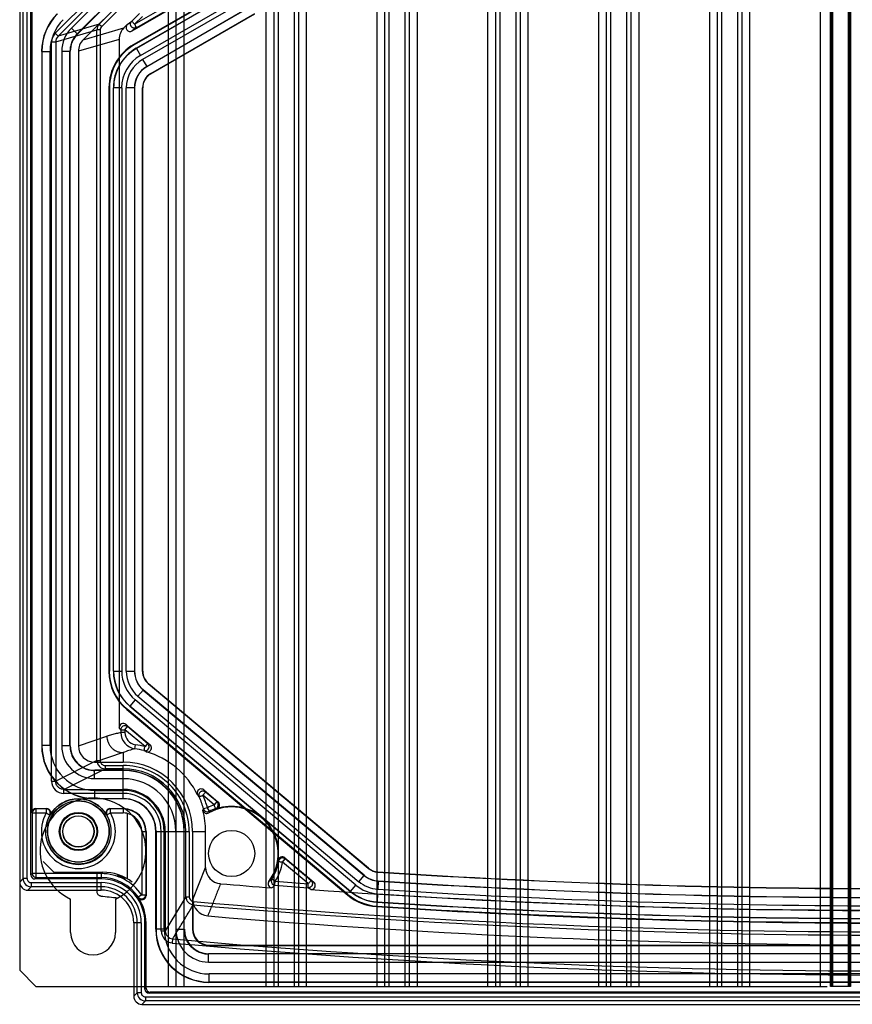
# Model space of a CAD drawing. Header units: millimetres. Extents: x 32 to 247, y 45 to 342.
# Tile 1 of 9: x 32 to 134, y 45 to 165. Entities that reach past the tile are written whole.
import ezdxf

# ---------------------------------------------------------------- set-up
doc = ezdxf.new("R2010")
doc.units = ezdxf.units.MM
doc.header["$LTSCALE"] = 25.054932
doc.layers.get('0').update_dxf_attribs({"linetype": 'CONTINUOUS'})

msp = doc.modelspace()

# ---------------------------------------------------------------- linework, layer by layer
at = {"color": 7, "linetype": 'Continuous'}
for p, q in [((50.35, 339.43), (50.35, 46.83)), ((51.35, 46.83), (51.35, 339.43)), ((52.35, 46.83), (52.35, 339.43)), ((62.36, 339.43), (62.36, 46.83)), ((63.36, 46.83), (63.36, 339.43)), ((63.85, 339.43), (63.85, 46.83)), ((65.85, 46.83), (65.85, 339.43)), ((66.34, 339.43), (66.34, 46.83)), ((67.34, 46.83), (67.34, 339.43)), ((76.96, 46.83), (76.96, 339.43)), ((77.45, 339.43), (77.45, 46.83)), ((79.45, 46.83), (79.45, 339.43)), ((79.94, 339.43), (79.94, 46.83)), ((80.94, 46.83), (80.94, 339.43)), ((89.56, 339.43), (89.56, 46.83)), ((90.56, 46.83), (90.56, 339.43)), ((91.05, 339.43), (91.05, 46.83)), ((93.05, 46.83), (93.05, 339.43)), ((93.54, 339.43), (93.54, 46.83)), ((94.54, 46.83), (94.54, 339.43)), ((103.16, 339.43), (103.16, 46.83)), ((104.16, 46.83), (104.16, 339.43)), ((104.65, 339.43), (104.65, 46.83)), ((106.65, 46.83), (106.65, 339.43)), ((107.14, 339.43), (107.14, 46.83)), ((108.14, 46.83), (108.14, 339.43)), ((116.76, 339.43), (116.76, 46.83)), ((117.76, 46.83), (117.76, 339.43)), ((118.25, 339.43), (118.25, 46.83)), ((120.25, 46.83), (120.25, 339.43)), ((120.74, 339.43), (120.74, 46.83)), ((121.74, 46.83), (121.74, 339.43)), ((130.36, 339.43), (130.36, 46.83)), ((131.61, 46.83), (131.61, 339.43)), ((131.75, 46.83), (131.75, 339.43)), ((131.85, 339.43), (131.85, 46.83)), ((133.85, 46.83), (133.85, 339.43)), ((133.95, 46.83), (133.95, 339.43)), ((134.09, 339.43), (134.09, 46.83)), ((32.15, 337.43), (32.15, 48.83)), ((75.96, 331.95), (75.96, 46.83)), ((32.57, 60.05), (32.57, 326.42)), ((33.07, 60.05), (33.07, 326.43)), ((33.52, 60.5), (33.52, 325.76)), ((33.65, 314.78), (33.65, 68.13)), ((42.9, 170.09), (36.51, 163.7)), ((36.86, 163.35), (43.25, 169.74)), ((38.5, 164.33), (43.57, 169.41)), ((58.92, 169.7), (46.15, 162.32)), ((58.95, 169.65), (46.2, 162.29)), ((46.45, 161.86), (59.2, 169.22)), ((59.21, 169.2), (46.47, 161.85)), ((44.28, 168.7), (39.2, 163.62)), ((44.3, 168.68), (39.23, 163.61)), ((45.01, 167.98), (39.94, 162.91)), ((45.04, 167.95), (41.92, 164.83)), ((45.95, 163.99), (53.17, 168.16)), ((46.24, 164.82), (52.79, 168.6)), ((53.04, 168.17), (46.49, 164.38)), ((46.97, 160.98), (59.71, 168.34)), ((59.99, 167.84), (47.23, 160.48)), ((42.21, 164.55), (45.32, 167.66)), ((47.73, 159.61), (60.49, 166.98)), ((60.5, 166.97), (47.75, 159.6)), ((46.85, 166.13), (45.89, 165.17)), ((47.2, 165.78), (46.24, 164.82)), ((48.22, 158.76), (60.98, 166.13)), ((48.25, 158.74), (61, 166.1)), ((41.92, 164.83), (36.86, 163.35)), ((39.2, 163.62), (38.5, 164.33)), ((39.94, 162.91), (44.94, 164.37)), ((41.92, 164.83), (42.21, 164.55)), ((45.34, 164.78), (44.94, 164.37)), ((45.34, 164.78), (45.89, 165.17)), ((46.24, 164.82), (45.89, 165.17)), ((46.49, 164.38), (45.95, 163.99)), ((36.51, 163.7), (36.86, 163.35)), ((36.57, 162.64), (41.63, 164.12)), ((39.23, 163.61), (39.2, 163.62)), ((41.63, 74.52), (41.63, 164.12)), ((42.03, 164.12), (41.63, 164.12)), ((42.03, 164.12), (42.03, 74.52)), ((36.07, 71.99), (36.07, 162.64)), ((36.07, 162.64), (36.57, 162.64)), ((36.57, 162.64), (36.57, 71.99)), ((44.36, 162.96), (39.35, 161.49)), ((44.36, 162.96), (44.36, 78.57)), ((46.2, 162.29), (46.15, 162.32)), ((46.45, 161.86), (46.47, 161.85)), ((46.47, 161.85), (46.97, 160.98)), ((34.85, 161.49), (34.85, 76.33)), ((34.88, 161.48), (34.85, 161.49)), ((34.88, 161.48), (34.88, 76.36)), ((34.88, 161.48), (35.88, 161.48)), ((35.88, 76.36), (35.88, 161.48)), ((37.32, 161.5), (37.32, 76.31)), ((37.32, 161.5), (38.32, 161.5)), ((38.32, 76.31), (38.32, 161.5)), ((38.35, 161.49), (38.32, 161.5)), ((38.35, 76.33), (38.35, 161.49)), ((39.35, 161.49), (39.35, 76.33)), ((47.23, 160.48), (47.73, 159.61)), ((47.73, 159.61), (47.75, 159.6)), ((48.25, 158.74), (48.22, 158.76)), ((43.1, 157.04), (43.1, 85.45)), ((43.15, 157.01), (43.1, 157.04)), ((43.15, 157.01), (43.15, 85.48)), ((43.65, 85.48), (43.65, 157.01)), ((43.65, 157.01), (43.67, 157)), ((43.67, 85.49), (43.67, 157)), ((44.67, 157), (43.67, 157)), ((44.67, 157), (44.67, 85.49)), ((45.23, 85.47), (45.23, 157.02)), ((46.23, 157.02), (45.23, 157.02)), ((46.23, 157.02), (46.23, 85.47)), ((46.23, 157.02), (46.25, 157.01)), ((46.25, 157.01), (46.25, 85.48)), ((47.22, 85.46), (47.22, 157.03)), ((47.25, 157.01), (47.22, 157.03)), ((47.25, 85.48), (47.25, 157.01)), ((43.15, 85.48), (43.1, 85.45)), ((43.65, 85.48), (43.67, 85.49)), ((43.67, 85.49), (44.67, 85.49)), ((45.23, 85.47), (46.23, 85.47)), ((46.23, 85.47), (46.25, 85.48)), ((47.25, 85.48), (47.22, 85.46)), ((47.96, 83.95), (47.93, 83.93)), ((74.91, 61.3), (47.93, 83.93)), ((74.93, 61.33), (47.96, 83.95)), ((47.31, 83.17), (46.66, 82.41)), ((46.66, 82.41), (73.76, 59.67)), ((47.31, 83.17), (47.32, 83.18)), ((47.31, 83.17), (74.41, 60.44)), ((74.41, 60.46), (47.32, 83.18)), ((45.65, 81.19), (45.67, 81.2)), ((72.74, 58.46), (45.65, 81.19)), ((46.31, 81.96), (45.67, 81.2)), ((45.67, 81.2), (72.75, 58.48)), ((73.39, 59.25), (46.31, 81.96)), ((45.33, 80.81), (45.28, 80.78)), ((45.28, 80.78), (72.4, 58.03)), ((72.42, 58.08), (45.33, 80.81)), ((44.57, 78.3), (44.36, 78.57)), ((45.07, 78.3), (45.39, 78.68)), ((45.18, 78.95), (48.14, 76.46)), ((45.18, 78.95), (45.39, 78.68)), ((47.85, 76.61), (45.39, 78.68)), ((39.35, 76.33), (42.85, 77.5)), ((44.57, 78.3), (44.57, 77.95)), ((45.07, 77.95), (44.57, 77.95)), ((47.53, 76.23), (45.07, 78.3)), ((45.07, 78.3), (45.07, 77.95)), ((34.88, 76.36), (34.85, 76.33)), ((35.88, 76.36), (34.88, 76.36)), ((38.32, 76.31), (37.32, 76.31)), ((38.32, 76.31), (38.35, 76.33)), ((46.29, 75.97), (46.36, 76.46)), ((47.85, 76.61), (47.53, 76.23)), ((44.85, 75.5), (41.35, 74.33)), ((44.85, 75.5), (44.85, 74.33)), ((41.63, 74.52), (36.57, 71.99)), ((41.35, 74.33), (44.85, 74.33)), ((41.63, 74.52), (42.03, 74.52)), ((42.63, 73.92), (44.85, 73.92)), ((42.63, 73.92), (42.63, 73.52)), ((44.85, 69.83), (44.85, 73.92)), ((37.57, 70.99), (42.63, 73.52)), ((41.32, 73.31), (41.35, 73.33)), ((44.85, 73.31), (41.32, 73.31)), ((41.32, 72.31), (41.32, 73.31)), ((44.85, 73.33), (41.35, 73.33)), ((44.85, 73.52), (42.63, 73.52)), ((36.07, 71.99), (36.57, 71.99)), ((41.32, 72.31), (44.85, 72.31)), ((37.57, 70.99), (44.85, 70.99)), ((37.57, 70.49), (37.57, 70.99)), ((44.85, 70.49), (37.57, 70.49)), ((41.38, 70.86), (44.85, 70.86)), ((41.38, 69.86), (41.38, 70.86)), ((54.62, 70.28), (54.94, 70.66)), ((56.02, 69.11), (54.62, 70.28)), ((54.74, 70.92), (56.48, 69.46)), ((56.34, 69.49), (54.94, 70.66)), ((41.38, 69.86), (41.35, 69.83)), ((44.85, 69.83), (41.35, 69.83)), ((41.38, 69.86), (44.85, 69.86)), ((56.34, 69.49), (56.02, 69.11)), ((56.34, 69.49), (56.48, 69.46)), ((33.69, 68.1), (33.65, 68.13)), ((33.69, 68.1), (35.41, 68.1)), ((33.69, 68.1), (33.69, 60.67)), ((34.19, 68.6), (34.15, 68.63)), ((34.15, 68.63), (35.47, 68.63)), ((35.41, 68.6), (34.19, 68.6)), ((34.19, 60.17), (34.19, 68.6)), ((35.41, 68.6), (35.47, 68.63)), ((35.41, 68.6), (35.41, 68.1)), ((35.84, 67.85), (35.9, 67.88)), ((42.8, 67.88), (42.86, 67.85)), ((42.86, 67.85), (43.29, 68.1)), ((43.23, 68.63), (44.85, 68.63)), ((43.23, 68.63), (43.29, 68.6)), ((44.85, 68.6), (43.29, 68.6)), ((43.29, 68.1), (44.85, 68.1)), ((44.85, 68.63), (44.85, 68.1)), ((45.35, 68.05), (45.35, 60.03)), ((55.19, 68.74), (54.71, 68.6)), ((55.42, 68.3), (55.19, 68.74)), ((55.42, 68.3), (55.35, 68.11)), ((56.32, 68.61), (56.19, 68.64)), ((47.12, 65.83), (47.65, 65.83)), ((47.12, 65.83), (47.12, 58.06)), ((47.62, 65.83), (47.62, 58.06)), ((47.65, 65.83), (47.65, 57.95)), ((48.85, 65.83), (52.94, 65.83)), ((48.85, 53.83), (48.85, 65.83)), ((48.88, 65.83), (48.88, 53.86)), ((49.51, 53.65), (49.51, 65.83)), ((49.88, 53.86), (49.88, 65.83)), ((50.01, 65.83), (50.01, 53.65)), ((51.32, 65.83), (51.32, 53.81)), ((52.32, 53.81), (52.32, 65.83)), ((52.54, 57.83), (52.54, 65.83)), ((52.94, 65.83), (52.94, 57.83)), ((53.35, 65.83), (54.96, 65.83)), ((53.35, 65.83), (53.35, 53.83)), ((54.96, 61.42), (54.96, 65.83)), ((35.02, 62.16), (36.35, 60.83)), ((63.91, 62.16), (63.86, 62.28)), ((64.4, 62.08), (64.72, 62.46)), ((67.56, 59.43), (64.4, 62.08)), ((64.67, 62.59), (68.24, 59.6)), ((64.67, 62.59), (64.72, 62.46)), ((67.88, 59.81), (64.72, 62.46)), ((33.52, 60.5), (33.69, 60.67)), ((42.15, 60.67), (33.69, 60.67)), ((36.35, 60.83), (42.35, 60.83)), ((41.65, 58.4), (41.65, 60.83)), ((42.15, 60.67), (42.15, 60)), ((53.39, 57.47), (54.96, 61.42)), ((73.76, 59.67), (74.41, 60.44)), ((74.41, 60.44), (74.41, 60.46)), ((74.93, 61.33), (74.91, 61.3)), ((76.07, 60.83), (76.08, 60.87)), ((76.08, 60.87), (76.07, 60.83)), ((32.57, 60.05), (32.15, 59.63)), ((33.07, 60.05), (32.57, 60.05)), ((33.57, 59.55), (42.15, 59.55)), ((33.57, 59.55), (33.57, 59.05)), ((34.19, 60.17), (34.02, 60)), ((42.15, 60), (34.02, 60)), ((34.19, 60.17), (42.15, 60.17)), ((42.15, 58.63), (42.15, 59.55)), ((44.71, 60.27), (44.6, 60.17)), ((44.71, 60.27), (44.88, 60.25)), ((63.46, 59.23), (63.5, 59.73)), ((67.53, 58.93), (67.56, 59.43)), ((67.88, 59.81), (68.24, 59.6)), ((72.75, 58.48), (73.39, 59.25)), ((76.14, 59.75), (76.08, 58.75)), ((76.15, 59.76), (76.14, 59.75)), ((33.15, 58.63), (33.57, 59.05)), ((33.15, 58.63), (42.15, 58.63)), ((42.15, 59.05), (33.57, 59.05)), ((47.12, 58.06), (46.7, 57.78)), ((47.62, 58.06), (47.65, 57.95)), ((67.88, 58.72), (67.53, 58.93)), ((72.42, 58.08), (72.4, 58.03)), ((72.74, 58.46), (72.75, 58.48)), ((76.05, 58.18), (75.99, 57.18)), ((38.4, 53.43), (38.4, 57.54)), ((43.9, 57.54), (43.9, 53.43)), ((46.73, 57.67), (46.7, 57.78)), ((52.54, 57.83), (50.01, 53.65)), ((52.54, 57.83), (52.94, 57.83)), ((53.39, 57.47), (53.39, 53.88)), ((53.49, 57.24), (53.45, 56.84)), ((75.99, 57.18), (75.98, 57.17)), ((75.95, 56.67), (75.93, 56.62)), ((47.07, 54.63), (46.15, 54.63)), ((46.15, 54.63), (46.15, 45.63)), ((46.57, 46.05), (46.57, 54.63)), ((47.07, 54.63), (47.07, 46.05)), ((47.52, 54.63), (47.65, 54.63)), ((47.52, 46.5), (47.52, 54.63)), ((47.65, 46.63), (47.65, 54.63)), ((48.88, 53.86), (48.85, 53.83)), ((49.88, 53.86), (48.88, 53.86)), ((49.51, 53.65), (50.01, 53.65)), ((52.32, 53.81), (51.32, 53.81)), ((52.32, 53.81), (52.35, 53.83)), ((53.35, 53.83), (53.39, 53.88)), ((50.88, 52.16), (50.92, 52.65)), ((55.32, 50.81), (55.35, 50.83)), ((223.98, 50.81), (55.32, 50.81)), ((55.32, 49.81), (55.32, 50.81)), ((55.35, 51.83), (55.39, 51.88)), ((55.35, 51.83), (223.95, 51.83)), ((223.95, 50.83), (55.35, 50.83)), ((55.39, 51.88), (139.65, 51.9)), ((55.32, 49.81), (223.98, 49.81)), ((32.15, 48.83), (34.15, 46.83)), ((223.92, 48.36), (55.38, 48.36)), ((55.38, 47.36), (55.38, 48.36)), ((55.38, 47.36), (55.35, 47.33)), ((223.95, 47.33), (55.35, 47.33)), ((55.38, 47.36), (223.92, 47.36)), ((34.15, 46.83), (131.2, 46.83)), ((46.57, 46.05), (46.15, 45.63)), ((47.07, 46.05), (46.57, 46.05)), ((47.52, 46.5), (47.65, 46.63)), ((48.15, 46.13), (48.02, 46)), ((231.28, 46), (48.02, 46)), ((231.15, 46.13), (48.15, 46.13)), ((131.81, 46.83), (131.61, 46.83)), ((133.85, 46.83), (131.85, 46.83)), ((134.09, 46.83), (133.89, 46.83)), ((47.15, 44.63), (47.57, 45.05)), ((47.57, 45.55), (231.73, 45.55)), ((47.57, 45.55), (47.57, 45.05)), ((231.73, 45.05), (47.57, 45.05)), ((47.15, 44.63), (232.15, 44.63))]:
    msp.add_line(p, q, dxfattribs=at)
for centre, radius in [((39.35, 65.83), 4), ((39.35, 65.83), 3.78), ((39.35, 65.83), 3.75), ((39.35, 65.83), 2.34), ((39.35, 65.83), 2.27), ((39.35, 65.83), 2.25), ((39.35, 65.83), 1.92), ((39.35, 65.83), 1.9), ((58.15, 63.13), 2.83)]:
    msp.add_circle(centre, radius, dxfattribs=at)
for centre, radius, start, end in [((41.38, 161.48), 6.5, 135.0009, 179.9991), ((41.38, 161.48), 5.5, 134.9996, 180.0005), ((41.32, 161.5), 4, 134.9997, 180.0003), ((42.63, 164.12), 1, 135.0252, 180.0168), ((42.63, 164.12), 0.6, 134.9917, 179.9806), ((37.57, 162.64), 1.5, 134.978, 179.9881), ((37.57, 162.64), 1, 134.9458, 179.9444), ((49.27, 157), 5.6, 120.0013, 179.9987), ((49.26, 157), 4.6, 119.9933, 180.0055), ((49.23, 157.02), 4, 120.0046, 179.9949), ((49.23, 157.02), 3, 119.9904, 180.006), ((49.25, 157.01), 2, 119.9993, 180.0007), ((49.27, 85.49), 5.6, 180.0012, 230.0076), ((49.27, 85.49), 4.6, 179.9994, 230.0093), ((49.23, 85.47), 4, 180.0037, 230.0048), ((49.23, 85.47), 3, 179.9948, 230.0114), ((49.25, 85.48), 2, 179.9996, 230.0092), ((45.07, 78.3), 0.5, 135.1798, 179.7793), ((46.57, 77.95), 2, 180.0226, 261.9418), ((46.57, 77.95), 1.5, 180.0405, 261.9971), ((41.35, 76.33), 6.5, 179.9975, 270.0127), ((41.38, 76.36), 6.5, 180.0003, 269.9997), ((41.38, 76.36), 5.5, 179.9956, 270.0041), ((41.32, 76.31), 4, 179.9958, 270.0042), ((44.85, 65.83), 10.74, 75.5535, 81.9361), ((38.62, 58.65), 20.19, 61.8766, 62.806), ((49.15, 64.79), 11.54, 104.3901, 111.8936), ((44.85, 65.83), 10.24, 75.555, 81.9388), ((37.47, 56.92), 21.29, 61.332, 62.1747), ((44.85, 65.83), 10.17, 26.1722, 73.8431), ((47.52, 76.24), 0.507, 320.0355, 324.3998), ((42.63, 74.52), 1, 180.0345, 269.9781), ((42.63, 74.52), 0.6, 180.0239, 270.0581), ((44.85, 65.83), 8.5, 0, 90), ((44.85, 65.83), 8.09, 359.9997, 90.0003), ((44.85, 65.83), 7.69, 0, 90), ((44.85, 65.83), 7.5, 0, 90), ((44.85, 65.83), 7.47, 0, 90), ((37.57, 71.99), 1.5, 180.034, 270.0647), ((44.85, 65.83), 6.47, 360, 90), ((44.85, 65.83), 5.16, 0, 90), ((44.85, 65.83), 5.03, 359.9963, 90.0037), ((44.85, 65.83), 4.66, 0, 90), ((37.21, 56.91), 21.47, 37.8203, 38.654), ((44.85, 65.83), 10.24, 15.7037, 24.4641), ((44.85, 65.83), 10.74, 15.7037, 24.4641), ((39.1, 58.64), 19.89, 37.1942, 38.137), ((41.15, 63.43), 6.5, 295.029, 244.971), ((39.35, 65.83), 4.01, 30.6735, 149.3265), ((44.85, 65.83), 4.03, 0, 90), ((44.85, 65.83), 4, 0, 90), ((58.15, 63.13), 6.34, 109.6144, 117.8654), ((58.15, 63.13), 5.71, 323.2399, 119.3791), ((56.02, 69.11), 0.5, 289.6468, 49.8922), ((56.16, 69.08), 0.5, 288.4748, 50.0262), ((58.15, 63.13), 5.77, 351.5259, 108.4918), ((34.19, 68.1), 0.5, 90.0206, 179.9794), ((39.35, 65.83), 4.54, 150.0996, 29.9003), ((39.35, 65.83), 4.04, 150.0996, 29.9004), ((35.41, 68.1), 0.5, 330.1431, 89.9565), ((35.47, 68.13), 0.5, 329.3105, 90.0163), ((43.23, 68.13), 0.5, 89.9845, 210.6887), ((43.29, 68.1), 0.5, 90.032, 209.8559), ((44.85, 65.83), 2.8, 0, 90), ((44.85, 65.83), 2.76, 0, 90), ((44.85, 65.83), 2.27, 359.9996, 90.0004), ((34.29, 77.75), 22.37, 335.3321, 335.8579), ((44.85, 65.83), 10.11, 0, 14.8133), ((55.1, 68.54), 0.5, 194.8059, 299.3884), ((55.19, 68.74), 0.5, 195.7577, 297.8375), ((58.15, 63.13), 5.84, 109.6143, 117.8652), ((58.15, 63.13), 5.84, 327.5397, 350.4034), ((58.15, 63.13), 6.34, 327.5397, 350.4034), ((64.35, 62.21), 0.5, 49.9926, 171.5421), ((64.4, 62.08), 0.5, 50.125, 170.3592), ((34.19, 60.67), 0.5, 180.0206, 269.9794), ((42.15, 54.63), 6.03, 34.6435, 90), ((42.35, 54.83), 6, 52.9303, 90), ((44.75, 60.76), 0.501, 214.7116, 264.7099), ((56.96, 61.42), 2, 179.9593, 265.2087), ((76.33, 62.74), 3, 230.0009, 266.3453), ((76.2, 62.83), 2, 230.0087, 266.3339), ((76.21, 62.86), 2, 230.0087, 266.3342), ((139.65, 1053.13), 994.33, 266.33378, 273.66566), ((139.65, 1053.13), 994.3, 266.33444, 273.66487), ((33.57, 60.05), 1, 180.0349, 269.9651), ((33.57, 60.05), 0.5, 179.9837, 270.0163), ((42.15, 54.63), 5.54, 34.6435, 90), ((42.15, 54.63), 5.37, 0, 90), ((42.15, 54.63), 4.92, 0, 90), ((139.65, 1053.13), 997.5, 264.53222, 264.56418), ((139.65, 1053.13), 997.16, 265.23335, 265.59639), ((58.01, 66), 7.85, 306.9219, 310.2247), ((63.5, 59.73), 0.499, 147.5998, 176.9534), ((63.5, 59.73), 0.501, 176.9552, 265.4849), ((57.86, 65.56), 8.45, 308.1658, 311.4867), ((139.65, 1053.13), 996.82, 265.61656, 265.8507), ((139.65, 1053.13), 996.32, 265.61656, 265.8507), ((76.35, 62.77), 4.6, 230.0075, 266.3447), ((76.33, 62.74), 4, 230.0122, 266.3383), ((139.65, 1053.13), 995.42, 266.34214, 273.6588), ((139.65, 1053.13), 995.4, 266.34229, 273.65862), ((42.15, 54.63), 4.42, 0, 90), ((42.15, 54.63), 4, 0, 90), ((139.65, 1053.13), 997, 265.87214, 269.7434), ((76.32, 62.7), 6.1, 230.0087, 266.3415), ((76.35, 62.77), 5.6, 230.0098, 266.3415), ((139.65, 1053.13), 996.98, 266.34259, 273.65827), ((139.65, 1053.13), 996.42, 266.34199, 273.65898), ((139.65, 1053.13), 1000, 264.40193, 264.52206), ((47.15, 57.95), 0.5, 213.4789, 0.0795), ((42.15, 54.63), 5.5, 0, 33.5558), ((53.54, 57.83), 1, 180.0055, 265.029), ((53.54, 57.83), 0.6, 179.9631, 265.045), ((55.39, 57.47), 2, 179.9595, 265.1385), ((139.65, 1053.13), 1000.02, 265.05523, 274.94477), ((139.65, 1053.13), 999.62, 265.05523, 274.94477), ((139.65, 1053.13), 998, 266.34229, 273.65863), ((139.65, 1053.13), 997.98, 266.34244, 273.65845), ((139.65, 1053.13), 998.55, 266.34129, 273.65982), ((139.65, 1053.13), 998.5, 266.34228, 273.65863), ((139.65, 1053.13), 1001.22, 265.16289, 274.83711), ((41.15, 53.43), 2.75, 180, 360), ((55.38, 53.86), 6.5, 180.0003, 269.9997), ((51.01, 53.65), 1.5, 179.9715, 264.9222), ((55.38, 53.86), 5.5, 179.9956, 270.0041), ((51.01, 53.65), 0.999, 179.8658, 264.9402), ((55.32, 53.81), 4, 179.9958, 270.0042), ((139.65, 1053.13), 1004.91, 264.93184, 275.06816), ((139.65, 1053.13), 1004.41, 264.93185, 275.06815), ((47.57, 46.05), 1, 180.0349, 269.9651), ((47.57, 46.05), 0.5, 179.9846, 270.0149)]:
    msp.add_arc(centre, radius, start, end, dxfattribs=at)
for centre, major_axis, ratio, start_param, end_param in [((41.35, 161.49), (-6.01, 2.49), 0.999822, -0.392636, 0.392636), ((46.36, 162.96), (1.92, 0.56), 0.998512, 2.071451, 2.856624), ((45.7, 164.42), (-0.41, -0.298), 0.986303, -1.411417, 1.464788), ((41.35, 161.49), (2.77, -1.15), 0.999822, 2.748957, 3.534229), ((41.35, 161.49), (-1.92, -0.56), 0.998512, -1.070142, -0.284969), ((49.2, 157.04), (5.28, -3.05), 0.999797, 2.618082, 3.665103), ((49.25, 157.01), (5.28, -3.05), 0.999797, 2.618082, 3.665103), ((49.25, 157.01), (4.85, -2.8), 0.999797, 2.618082, 3.665103), ((49.25, 157.01), (-2.6, 1.5), 0.999797, -0.523511, 0.523511), ((49.22, 157.03), (1.73, -1), 0.999797, 2.618082, 3.665103), ((49.2, 85.45), (5.53, 2.58), 0.999815, 2.705254, 3.577931), ((49.25, 85.48), (5.53, 2.58), 0.999815, 2.705254, 3.577931), ((49.25, 85.48), (5.08, 2.37), 0.999815, 2.705254, 3.577931), ((49.25, 85.48), (-2.72, -1.27), 0.999815, -0.436338, 0.436338), ((49.22, 85.46), (1.81, 0.85), 0.999815, 2.705254, 3.577931), ((44.86, 78.56), (0.31, -0.395), 0.996419, 1.778688, 4.044995), ((41.35, 76.33), (2.12, 2.12), 0.999695, 2.356336, 3.926849), ((41.35, 76.33), (-1.9, -0.63), 0.998478, -0.32105, 1.248833), ((34.15, 68.13), (-0.354, 0.354), 0.999695, -0.785246, 0.785246), ((34.02, 60.5), (0.354, 0.354), 0.999695, 2.356347, 3.926839), ((76.34, 62.76), (1.12, 2.79), 0.999831, 2.824575, 3.458613), ((76.2, 62.83), (0.74, 1.86), 0.999831, -3.45854, -2.824651), ((33.15, 59.63), (0.708, 0.708), 0.998783, 2.356803, 3.926382), ((76.34, 62.76), (-2.27, -5.66), 0.999831, -0.317015, 0.317023), ((76.34, 62.76), (2.08, 5.2), 0.999831, -3.458613, -2.824575), ((55.35, 53.83), (-4.6, -4.6), 0.999695, -0.785262, 0.785262), ((55.35, 53.83), (2.12, 2.12), 0.999695, 2.356336, 3.926849), ((55.35, 53.83), (1.41, 1.41), 0.999695, 2.356347, 3.926839), ((55.39, 53.88), (1.41, 1.41), 0.999695, -3.926839, -2.356347), ((48.02, 46.5), (0.354, 0.354), 0.999695, 2.356347, 3.926839), ((48.15, 46.63), (0.354, 0.354), 0.999695, -3.926839, -2.356347), ((47.15, 45.63), (0.708, 0.708), 0.998783, 2.356803, 3.926382)]:
    msp.add_ellipse(centre, major_axis=major_axis, ratio=ratio, start_param=start_param, end_param=end_param, dxfattribs=at)
for points, knots in [([(46.49, 164.38), (46.45, 164.36), (46.36, 164.33), (46.24, 164.31), (46.12, 164.33), (46.02, 164.37), (45.94, 164.42), (45.88, 164.48), (45.83, 164.54), (45.78, 164.62), (45.75, 164.71), (45.74, 164.82), (45.75, 164.94), (45.8, 165.06), (45.85, 165.14), (45.89, 165.17)], [0, 0, 0, 0, 0.098854, 0.187878, 0.269056, 0.341975, 0.407453, 0.464301, 0.520147, 0.581517, 0.649749, 0.724817, 0.807504, 0.89881, 1, 1, 1, 1]), ([(46.24, 164.82), (46.25, 164.81), (46.26, 164.79), (46.27, 164.76), (46.3, 164.73), (46.32, 164.73), (46.34, 164.72)], [0, 0, 0, 0, 0.248558, 0.44514, 0.658459, 1, 1, 1, 1]), ([(46.4, 164.5), (46.39, 164.52), (46.37, 164.57), (46.36, 164.64), (46.34, 164.69), (46.34, 164.72)], [0, 0, 0, 0, 0.300367, 0.645647, 1, 1, 1, 1]), ([(46.49, 164.38), (46.5, 164.39), (46.54, 164.41), (46.49, 164.43), (46.44, 164.44), (46.41, 164.48), (46.4, 164.5)], [0, 0, 0, 0, 0.209306, 0.342548, 0.616421, 1, 1, 1, 1]), ([(39.2, 163.62), (39.06, 163.48), (38.81, 163.18), (38.53, 162.66), (38.36, 162.09), (38.32, 161.7), (38.32, 161.5)], [0, 0, 0, 0, 0.250003, 0.500005, 0.750004, 1, 1, 1, 1]), ([(45.39, 78.68), (45.32, 78.73), (45.17, 78.81), (44.92, 78.79), (44.77, 78.71), (44.71, 78.65)], [0, 0, 0, 0, 0.332831, 0.666223, 1, 1, 1, 1]), ([(44.57, 77.95), (44.37, 77.91), (43.99, 77.83), (43.42, 77.68), (43.04, 77.56), (42.85, 77.5)], [0, 0, 0, 0, 0.332749, 0.665911, 1, 1, 1, 1]), ([(42.85, 77.5), (42.85, 77.38), (42.88, 77.13), (42.98, 76.75), (43.17, 76.39), (43.43, 76.08), (43.75, 75.82), (44.11, 75.63), (44.48, 75.52), (44.73, 75.5), (44.85, 75.5)], [0, 0, 0, 0, 0.116569, 0.240123, 0.368803, 0.500192, 0.631548, 0.760139, 0.883568, 1, 1, 1, 1]), ([(44.57, 78.3), (44.59, 78.29), (44.67, 78.3), (44.84, 78.3), (44.98, 78.3), (45.07, 78.3)], [0, 0, 0, 0, 0.139011, 0.487297, 1, 1, 1, 1]), ([(38.32, 76.31), (38.32, 76.11), (38.36, 75.72), (38.53, 75.15), (38.81, 74.63), (39.19, 74.17), (39.65, 73.8), (40.17, 73.52), (40.73, 73.35), (41.13, 73.31), (41.32, 73.31)], [0, 0, 0, 0, 0.12498, 0.249973, 0.374984, 0.500005, 0.625024, 0.750032, 0.875022, 1, 1, 1, 1]), ([(47.4, 75.75), (47.4, 75.75), (47.37, 75.77), (47.43, 75.8), (47.45, 75.87), (47.47, 75.98), (47.47, 76.1), (47.51, 76.19), (47.53, 76.23)], [0, 0, 0, 0, 0.049454, 0.125934, 0.266675, 0.468271, 0.740155, 1, 1, 1, 1]), ([(47.68, 75.6), (47.77, 75.57), (47.96, 75.57), (48.2, 75.72), (48.33, 75.97), (48.32, 76.25), (48.21, 76.41), (48.14, 76.46)], [0, 0, 0, 0, 0.198862, 0.400309, 0.603043, 0.803361, 1, 1, 1, 1]), ([(47.91, 75.91), (47.94, 75.94), (47.97, 76), (48.01, 76.09), (48.03, 76.18), (48.03, 76.29), (48, 76.4), (47.95, 76.52), (47.89, 76.58), (47.85, 76.61)], [0, 0, 0, 0, 0.148962, 0.260326, 0.380963, 0.514159, 0.66035, 0.820393, 1, 1, 1, 1]), ([(47.4, 75.75), (47.43, 75.74), (47.5, 75.73), (47.58, 75.73), (47.66, 75.75), (47.73, 75.77), (47.79, 75.8), (47.84, 75.84), (47.88, 75.87), (47.9, 75.9), (47.91, 75.91)], [0, 0, 0, 0, 0.168894, 0.324698, 0.466432, 0.595127, 0.71132, 0.81861, 0.906179, 1, 1, 1, 1]), ([(37.57, 70.99), (37.44, 70.99), (37.17, 71.04), (36.84, 71.27), (36.62, 71.6), (36.57, 71.86), (36.57, 71.99)], [0, 0, 0, 0, 0.250231, 0.500319, 0.750253, 1, 1, 1, 1]), ([(54.74, 70.92), (54.68, 70.98), (54.5, 71.06), (54.22, 71.03), (54, 70.85), (53.9, 70.58), (53.94, 70.4), (53.98, 70.32)], [0, 0, 0, 0, 0.19882, 0.400303, 0.603028, 0.803251, 1, 1, 1, 1]), ([(54.94, 70.66), (54.9, 70.7), (54.83, 70.74), (54.71, 70.77), (54.62, 70.78), (54.54, 70.77), (54.46, 70.75), (54.39, 70.72), (54.33, 70.68), (54.27, 70.64), (54.22, 70.58), (54.18, 70.51), (54.14, 70.43), (54.12, 70.34), (54.12, 70.22), (54.14, 70.13), (54.17, 70.07)], [0, 0, 0, 0, 0.122203, 0.191951, 0.259713, 0.324328, 0.385403, 0.442211, 0.494663, 0.547126, 0.603946, 0.665037, 0.72967, 0.797451, 0.867218, 1, 1, 1, 1]), ([(54.32, 70.15), (54.29, 70.14), (54.25, 70.12), (54.21, 70.09), (54.19, 70.04), (54.17, 70.07), (54.17, 70.07)], [0, 0, 0, 0, 0.42303, 0.711563, 0.866017, 1, 1, 1, 1]), ([(54.32, 70.15), (54.35, 70.17), (54.42, 70.18), (54.53, 70.21), (54.6, 70.25), (54.62, 70.28)], [0, 0, 0, 0, 0.342218, 0.676723, 1, 1, 1, 1]), ([(56.19, 68.64), (56.17, 68.65), (56.16, 68.74), (56.1, 68.89), (56.05, 69.03), (56.02, 69.11)], [0, 0, 0, 0, 0.131274, 0.482302, 1, 1, 1, 1]), ([(35.41, 68.1), (35.43, 68.09), (35.48, 68.06), (35.54, 68.02), (35.58, 68), (35.6, 67.99)], [0, 0, 0, 0, 0.344913, 0.680912, 1, 1, 1, 1]), ([(35.6, 67.99), (35.64, 67.97), (35.72, 67.92), (35.79, 67.89), (35.83, 67.84), (35.84, 67.85)], [0, 0, 0, 0, 0.509065, 0.86154, 1, 1, 1, 1]), ([(43.29, 68.1), (43.29, 68.18), (43.29, 68.32), (43.29, 68.49), (43.29, 68.57), (43.29, 68.6)], [0, 0, 0, 0, 0.486748, 0.847978, 1, 1, 1, 1]), ([(63.91, 62.16), (63.91, 62.15), (63.97, 62.16), (64.05, 62.13), (64.13, 62.12), (64.18, 62.11)], [0, 0, 0, 0, 0.123596, 0.460215, 1, 1, 1, 1]), ([(64.18, 62.11), (64.21, 62.11), (64.25, 62.1), (64.33, 62.09), (64.38, 62.08), (64.4, 62.08)], [0, 0, 0, 0, 0.318765, 0.654442, 1, 1, 1, 1]), ([(44.17, 60.53), (44.2, 60.43), (44.31, 60.26), (44.51, 60.18), (44.6, 60.17)], [0, 0, 0, 0, 0.500124, 1, 1, 1, 1]), ([(56.79, 59.42), (56.61, 58.98), (56.27, 58.11), (55.75, 56.79), (55.4, 55.91), (55.22, 55.48)], [0, 0, 0, 0, 0.333368, 0.666646, 1, 1, 1, 1]), ([(62.73, 59.72), (62.67, 59.65), (62.6, 59.47), (62.65, 59.2), (62.83, 58.99), (63, 58.92), (63.09, 58.92)], [0, 0, 0, 0, 0.248172, 0.501211, 0.753578, 1, 1, 1, 1]), ([(63.08, 60), (63.09, 60), (63.13, 59.96), (63.2, 59.92), (63.28, 59.87), (63.32, 59.85)], [0, 0, 0, 0, 0.125801, 0.463904, 1, 1, 1, 1]), ([(63.32, 59.85), (63.34, 59.83), (63.38, 59.81), (63.44, 59.77), (63.48, 59.74), (63.5, 59.73)], [0, 0, 0, 0, 0.319645, 0.655694, 1, 1, 1, 1]), ([(67.88, 59.81), (67.91, 59.79), (67.95, 59.75), (68, 59.67), (68.03, 59.6), (68.05, 59.53), (68.06, 59.47), (68.06, 59.41), (68.05, 59.36), (68.04, 59.3), (68.03, 59.24), (68, 59.18), (67.96, 59.12), (67.9, 59.06), (67.83, 59.01), (67.74, 58.96), (67.64, 58.93), (67.56, 58.93), (67.53, 58.93)], [0, 0, 0, 0, 0.075703, 0.144529, 0.207051, 0.264744, 0.315319, 0.36292, 0.403516, 0.446626, 0.495347, 0.548797, 0.607345, 0.671649, 0.742116, 0.819787, 0.905362, 1, 1, 1, 1]), ([(67.88, 59.81), (67.87, 59.82), (67.83, 59.77), (67.81, 59.69), (67.68, 59.58), (67.6, 59.48), (67.56, 59.43)], [0, 0, 0, 0, 0.054886, 0.24997, 0.578405, 1, 1, 1, 1]), ([(67.88, 58.72), (67.97, 58.71), (68.14, 58.74), (68.34, 58.91), (68.44, 59.15), (68.4, 59.41), (68.3, 59.55), (68.24, 59.6)], [0, 0, 0, 0, 0.198969, 0.39997, 0.602285, 0.80257, 1, 1, 1, 1]), ([(42.1, 57.9), (41.98, 57.91), (41.74, 58.03), (41.65, 58.28), (41.65, 58.4)], [0, 0, 0, 0, 0.500002, 1, 1, 1, 1]), ([(47.12, 58.06), (47.15, 58.07), (47.22, 58.08), (47.33, 58.07), (47.4, 58.06), (47.43, 58.06)], [0, 0, 0, 0, 0.341311, 0.684577, 1, 1, 1, 1]), ([(47.4, 57.65), (47.41, 57.66), (47.43, 57.67), (47.45, 57.7), (47.48, 57.72), (47.5, 57.74), (47.52, 57.77), (47.54, 57.81), (47.57, 57.85), (47.59, 57.89), (47.6, 57.94), (47.61, 58), (47.62, 58.04), (47.62, 58.06)], [0, 0, 0, 0, 0.075013, 0.141727, 0.206353, 0.280019, 0.357106, 0.439347, 0.531244, 0.632052, 0.742683, 0.864885, 1, 1, 1, 1]), ([(47.43, 58.06), (47.47, 58.06), (47.53, 58.05), (47.58, 58.09), (47.61, 58.07), (47.62, 58.06)], [0, 0, 0, 0, 0.582097, 0.8833, 1, 1, 1, 1]), ([(46.7, 57.78), (46.73, 57.74), (46.78, 57.68), (46.88, 57.62), (46.98, 57.58), (47.08, 57.56), (47.17, 57.57), (47.25, 57.58), (47.32, 57.61), (47.37, 57.63), (47.4, 57.65)], [0, 0, 0, 0, 0.163304, 0.311841, 0.446894, 0.569726, 0.681599, 0.783504, 0.879365, 1, 1, 1, 1]), ([(50.92, 52.65), (51.2, 53.12), (51.77, 54.05), (52.61, 55.44), (53.17, 56.37), (53.45, 56.84)], [0, 0, 0, 0, 0.333346, 0.666615, 1, 1, 1, 1]), ([(52.32, 53.81), (52.32, 53.61), (52.36, 53.22), (52.53, 52.65), (52.81, 52.13), (53.19, 51.67), (53.65, 51.3), (54.17, 51.02), (54.73, 50.85), (55.13, 50.81), (55.32, 50.81)], [0, 0, 0, 0, 0.12498, 0.249973, 0.374984, 0.500005, 0.625024, 0.750032, 0.875022, 1, 1, 1, 1])]:
    msp.add_open_spline(points, degree=3, knots=knots, dxfattribs=at)

doc.saveas('drawing.dxf')
